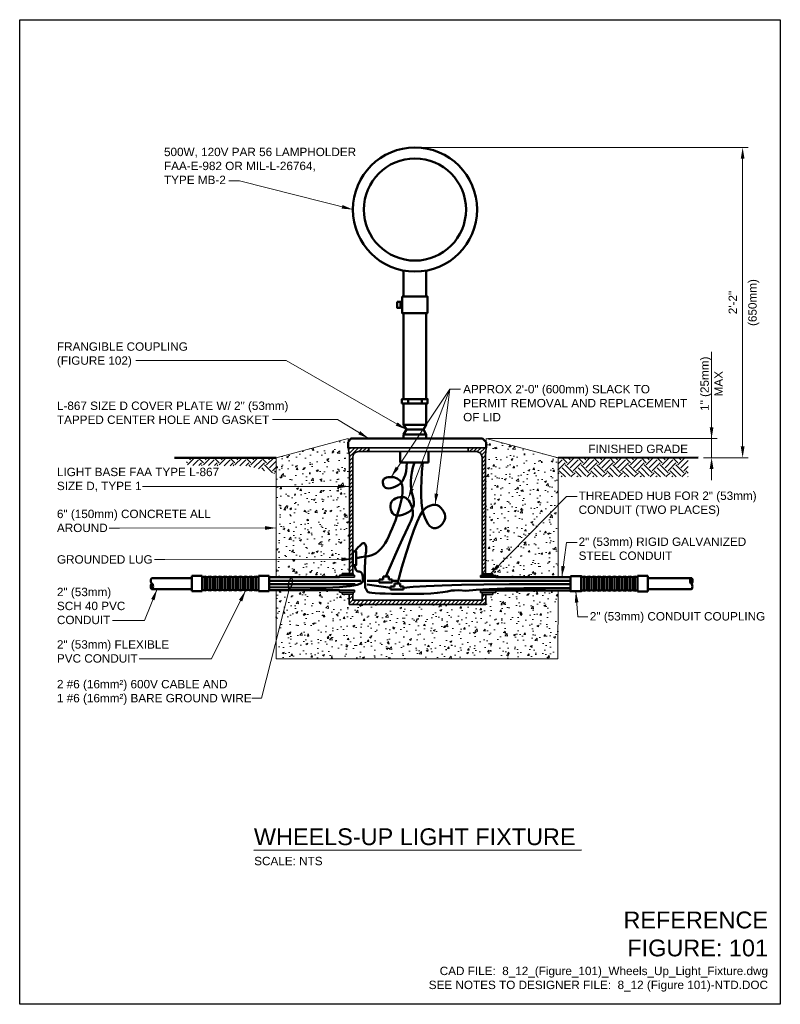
# Model space of a CAD drawing. Header units: inches. Extents: x 0 to 8.5, y 0 to 11.
import ezdxf
from ezdxf.enums import TextEntityAlignment as Align

# ---------------------------------------------------------------- set-up
doc = ezdxf.new("R2010")
doc.units = ezdxf.units.IN
doc.header["$LTSCALE"] = 0.5
doc.header["$MEASUREMENT"] = 0
doc.header["$PDSIZE"] = 2
doc.layers.get('0').update_dxf_attribs({"linetype": 'CONTINUOUS', "lineweight": 35})
doc.layers.get('DEFPOINTS').update_dxf_attribs({"linetype": 'CONTINUOUS', "lineweight": 35})
for name, color, linetype, lineweight in [('C-GRAD-FNSH', 4, 'CONTINUOUS', 50), ('C-PVMT-CONC', 8, 'CONTINUOUS', 18), ('E-AFLD-CIRC-SERS', 203, 'CONTINUOUS', 50), ('E-AFLD-LITE-OBST', 203, 'CONTINUOUS', 50), ('E-GRND-EQUI', 83, 'CONTINUOUS', 50), ('E-POWR-CNDT', 83, 'CONTINUOUS', 50), ('G-ANNO-DIMS', 7, 'CONTINUOUS', 0), ('G-ANNO-PATT', 8, 'CONTINUOUS', 18), ('G-ANNO-RDME', 5, 'CONTINUOUS', 18), ('S-FABR-PL~~', 142, 'CONTINUOUS', 35)]:
    doc.layers.add(name, color=color, linetype=linetype, lineweight=lineweight)
doc.layers.add('G-ANNO-TEXT', color=7, linetype='CONTINUOUS')
doc.layers.add('G-ANNO-TTLB', color=7, linetype='CONTINUOUS')
doc.styles.add('00-E-TITLE-1_1', font='arial.ttf', dxfattribs={"height": 0.1875})
doc.styles.add('01-E-BLDG-1_1', font='arial.ttf', dxfattribs={"height": 0.09375})
doc.dimstyles.new('01-E-BLDG-1_1', dxfattribs={"dimtxt": 0.09375, "dimasz": 0.125, "dimexe": 0.0625, "dimexo": 0.0625, "dimgap": 0.0625, "dimtad": 1, "dimdec": 4, "dimzin": 3, "dimdsep": 46, "dimlunit": 4, "dimtxsty": '01-E-BLDG-1_1', "dimcen": 0.0625, "dimclrd": 1, "dimclre": 1, "dimclrt": 256, "dimazin": 0, "dimtfac": 1, "dimtdec": 4, "dimtmove": 1, "dimatfit": 3, "dimfxl": 1, "dimfrac": 2, "dimtolj": 1, "dimtzin": 3, "dimlwd": 0, "dimlwe": 0, "dimarcsym": 0})
pattern_1 = [(45, (-19.62483, -9.94985), (1e-17, 0.1767767), [0.125, -0.125]), (45, (-19.65797, -9.91671), (1e-17, 0.1767767), [0.125, -0.125]), (45, (-19.69112, -9.88356), (1e-17, 0.1767767), [0.125, -0.125]), (135, (-19.69112, -9.86147), (-0.1767767, 3e-17), [0.125, -0.125]), (135, (-19.65797, -9.82832), (-0.1767767, 3e-17), [0.125, -0.125]), (135, (-19.62483, -9.79517), (-0.1767767, 3e-17), [0.125, -0.125])]

# ---------------------------------------------------------------- blocks, each defined once
blk = doc.blocks.new('G-DBRK')
at = {"color": 0, "linetype": 'ByBlock', "lineweight": -2}
blk.add_ellipse((0, -0.25), major_axis=(0, -0.25), ratio=0.4, dxfattribs=at)
blk.add_ellipse((0, -0.75), major_axis=(0, -0.25), ratio=0.4, start_param=0, end_param=3.141593, dxfattribs=at)
blk = doc.blocks.new('*D4')
at = {"layer": 'DEFPOINTS', "color": 0, "transparency": 16777216}
for p in [(4.417, 9.572), (7.581, 6.107), (8.079, 6.107)]:
    blk.add_point(p, dxfattribs=at)
at = {"layer": 'G-ANNO-DIMS', "color": 1, "lineweight": 0, "transparency": 16777216}
for p, q in [((4.48, 9.572), (8.141, 9.572)), ((8.079, 9.447), (8.079, 6.232)), ((7.643, 6.107), (8.141, 6.107))]:
    blk.add_line(p, q, dxfattribs=at)
at = {"layer": 'G-ANNO-DIMS', "color": 1, "transparency": 16777216}
for points in [[(8.058, 9.447), (8.1, 9.447), (8.079, 9.572)], [(8.058, 6.232), (8.1, 6.232), (8.079, 6.107)]]:
    blk.add_solid(points, dxfattribs=at)
at = {"layer": 'G-ANNO-DIMS', "transparency": 16777216, "attachment_point": 5, "rotation": 90, "style": '01-E-BLDG-1_1'}
for s, insert, char_height in [('\\A1;(650mm)', (8.203, 7.84), 0.09375), ('\\A1;2\'-2"', (7.969, 7.84), 0.0938)]:
    blk.add_mtext(s, dxfattribs=dict(at, insert=insert, char_height=char_height))
blk = doc.blocks.new('*D5')
at = {"layer": 'DEFPOINTS', "color": 0, "transparency": 16777216}
for p in [(5.171, 6.321), (7.581, 6.107), (7.732, 6.107)]:
    blk.add_point(p, dxfattribs=at)
at = {"layer": 'G-ANNO-DIMS', "color": 1, "lineweight": 0, "transparency": 16777216}
for p, q in [((7.732, 7.29), (7.732, 6.321)), ((7.732, 6.446), (7.732, 6.571)), ((5.233, 6.321), (7.794, 6.321)), ((7.732, 6.321), (7.732, 6.107)), ((7.732, 6.321), (7.732, 6.107)), ((7.643, 6.107), (7.794, 6.107)), ((7.732, 5.982), (7.732, 5.857))]:
    blk.add_line(p, q, dxfattribs=at)
at = {"layer": 'G-ANNO-DIMS', "color": 1, "transparency": 16777216}
for points in [[(7.711, 6.446), (7.753, 6.446), (7.732, 6.321)], [(7.711, 5.982), (7.753, 5.982), (7.732, 6.107)]]:
    blk.add_solid(points, dxfattribs=at)
at = {"layer": 'G-ANNO-DIMS', "transparency": 16777216, "insert": (7.732, 6.933), "char_height": 0.09375, "attachment_point": 5, "rotation": 90, "style": '01-E-BLDG-1_1'}
blk.add_mtext('\\A1;1" (25mm)\\PMAX', dxfattribs=at)

msp = doc.modelspace()

# ---------------------------------------------------------------- hatches: boundary and pattern name
at = {"layer": 'G-ANNO-PATT'}
h = msp.add_hatch(dxfattribs=at)
h.set_pattern_fill('AR-CONC', color=256, scale=0.03125, style=0)
h.paths.add_polyline_path([(6.01588, 6.10691), (5.21427, 6.32112), (5.21427, 6.28075), (5.21427, 6.21864), (5.20595, 6.13459), (5.20595, 4.81088), (5.28816, 4.81088), (5.28816, 4.79024), (5.31967, 4.79024), (5.31967, 4.77038), (6.01588, 4.77038)])
h.paths.add_polyline_path([(5.31977, 4.62325), (5.31977, 4.60129), (5.28827, 4.60129), (5.28827, 4.57848), (5.20804, 4.57848), (5.20804, 4.465), (4.44835, 4.46711), (4.45561, 3.85837), (6.01565, 3.85837), (6.01588, 4.3335), (6.01588, 4.62325)])
h.paths.add_polyline_path([(3.68342, 4.46772), (3.68342, 4.5812), (3.60451, 4.5812), (3.60451, 4.604), (3.57301, 4.604), (3.57301, 4.62572), (2.86637, 4.62572), (2.86637, 3.85837), (4.44786, 3.85837), (4.44157, 4.46722)])
h.paths.add_polyline_path([(2.86637, 4.77341), (3.57311, 4.77341), (3.57311, 4.79296), (3.60462, 4.79296), (3.60462, 4.81359), (3.68382, 4.81359), (3.68382, 6.13459), (3.67019, 6.21864), (3.67019, 6.28075), (3.67019, 6.32112), (2.86637, 6.10691)])
h = msp.add_hatch(dxfattribs=at)
h.set_pattern_fill('ANSI31', color=256, scale=0.25, style=0)
h.paths.add_polyline_path([(3.68382, 4.81359), (3.72125, 4.81359), (3.72125, 6.11238, -0.41421356), (3.78375, 6.17488), (3.90335, 6.17488), (3.90335, 6.21864), (3.67019, 6.21864), (3.68382, 6.13459)])
h = msp.add_hatch(dxfattribs=at)
h.set_pattern_fill('ANSI31', color=256, scale=0.25, style=0)
h.paths.add_polyline_path([(5.20595, 6.13459), (5.21427, 6.21864), (5.0133, 6.21864), (5.0133, 6.17488), (5.10407, 6.17488, -0.41388817), (5.16657, 6.11245), (5.16695, 5.77512), (5.20595, 5.77512)])
h.paths.add_polyline_path([(5.20595, 5.77512), (5.16695, 5.77512), (5.16802, 4.81088), (5.20595, 4.81088)])
h = msp.add_hatch(dxfattribs=at)
h.set_pattern_fill('EARTH', color=256, scale=0.5, angle=45, style=0)
h.set_pattern_definition(pattern_1)
h.paths.add_polyline_path([(1.86306, 6.1053), (2.86583, 6.1053), (2.86583, 5.92411), (2.5493, 6.01549), (1.86306, 6.01968)])
h = msp.add_hatch(dxfattribs=at)
h.set_pattern_fill('EARTH', color=256, scale=0.5, angle=45, style=0)
h.set_pattern_definition(pattern_1)
h.paths.add_polyline_path([(6.01541, 6.10384), (7.46937, 6.10384), (7.46937, 5.89148), (6.01541, 5.89148)])
h = msp.add_hatch(dxfattribs=at)
h.set_pattern_fill('ANSI31', color=256, scale=0.25, style=0)
h.paths.add_polyline_path([(3.72208, 4.51316), (3.72208, 4.5812), (3.68342, 4.5812), (3.68342, 4.46772), (5.20804, 4.4666), (5.20804, 4.57848), (5.16768, 4.57848), (5.16802, 4.51316)])

# ---------------------------------------------------------------- linework, layer by layer
at = {"layer": 'C-GRAD-FNSH'}
for p, q in [((1.72858, 6.10542), (2.86637, 6.10691)), ((6.01588, 6.10691), (7.58082, 6.10744))]:
    msp.add_line(p, q, dxfattribs=at)
at = {"layer": 'C-PVMT-CONC'}
for p, q in [((3.67019, 6.32112), (2.86637, 6.10691)), ((3.67019, 6.32112), (3.67019, 6.28075)), ((5.21427, 6.32112), (6.01588, 6.10691)), ((5.21427, 6.32112), (5.21427, 6.28075)), ((2.86637, 4.7731), (2.86637, 6.10691)), ((6.01588, 6.10691), (6.01588, 4.77038)), ((2.86637, 4.62572), (2.86637, 3.85837)), ((6.01565, 3.85837), (6.01602, 4.62325)), ((2.86637, 3.85837), (6.01565, 3.85837))]:
    msp.add_line(p, q, dxfattribs=at)
at = {"layer": 'E-AFLD-CIRC-SERS'}
for p, q in [((4.0177, 4.71173), (4.0177, 4.74696)), ((4.0177, 4.74696), (4.06301, 4.74696)), ((4.06301, 4.77967), (4.12594, 4.77967)), ((4.06301, 4.74696), (4.06301, 4.77967)), ((4.12594, 4.77967), (4.12594, 4.74696)), ((4.12594, 4.74696), (4.16371, 4.74696)), ((4.16371, 4.74696), (4.16371, 4.71173)), ((4.25182, 4.72934), (6.15246, 4.73186)), ((2.7892, 4.72934), (3.81127, 4.72934)), ((2.7892, 4.69411), (3.74833, 4.69411)), ((3.88176, 4.72934), (4.0177, 4.72934)), ((3.88176, 4.6916), (4.14357, 4.65385)), ((4.16371, 4.71173), (4.0177, 4.71173)), ((4.14357, 4.63372), (4.14357, 4.66895)), ((4.14357, 4.66895), (4.18888, 4.66895)), ((4.28958, 4.63372), (4.14357, 4.63372)), ((4.16371, 4.72934), (4.21405, 4.72934)), ((4.18888, 4.66895), (4.18888, 4.70166)), ((4.18888, 4.70166), (4.25182, 4.70166)), ((4.25182, 4.70166), (4.25182, 4.66895)), ((4.25182, 4.66895), (4.28958, 4.66895)), ((4.28958, 4.66895), (4.28958, 4.63372))]:
    msp.add_line(p, q, dxfattribs=at)
at = {"layer": 'E-AFLD-CIRC-SERS', "flags": 128}
for points in [[(4.09322, 4.77967), (4.14821, 4.90601), (4.19738, 5.01827), (4.24072, 5.11645), (4.27825, 5.20055), (4.30995, 5.27058), (4.33583, 5.32654), (4.35589, 5.36841), (4.37013, 5.39621), (4.38009, 5.41733), (4.38728, 5.43915), (4.39173, 5.46168), (4.39342, 5.48492), (4.39236, 5.50886), (4.38854, 5.53352), (4.38197, 5.55888), (4.37265, 5.58495), (4.36099, 5.60925), (4.3474, 5.6293), (4.33188, 5.64511), (4.31444, 5.65667), (4.29506, 5.66398), (4.27376, 5.66705), (4.25054, 5.66587), (4.22538, 5.66044), (4.20131, 5.65175), (4.18133, 5.64078), (4.16544, 5.62753), (4.15364, 5.612), (4.14593, 5.59419), (4.14231, 5.57409), (4.14278, 5.55172), (4.14734, 5.52707), (4.15564, 5.50373), (4.16732, 5.48531), (4.18239, 5.4718), (4.20084, 5.46321), (4.22267, 5.45954), (4.24788, 5.46077), (4.27648, 5.46693), (4.30846, 5.478), (4.33924, 5.49294), (4.36423, 5.51071), (4.38345, 5.53131), (4.39688, 5.55475), (4.40453, 5.58101), (4.4064, 5.61011), (4.40249, 5.64204), (4.39279, 5.6768), (4.38205, 5.71433), (4.37501, 5.75457), (4.37167, 5.79753), (4.37202, 5.8432), (4.37607, 5.89158), (4.38382, 5.94268), (4.39527, 5.99649), (4.41041, 6.05301)], [(4.22161, 4.70166), (4.27117, 4.8822), (4.3179, 5.04131), (4.36179, 5.17899), (4.40286, 5.29524), (4.44109, 5.39006), (4.47649, 5.46345), (4.50906, 5.51541), (4.5388, 5.54594), (4.56649, 5.56297), (4.59292, 5.57441), (4.6181, 5.58027), (4.64201, 5.58054), (4.66467, 5.57523), (4.68607, 5.56434), (4.70621, 5.54787), (4.72509, 5.52581), (4.74063, 5.50121), (4.75073, 5.47713), (4.75542, 5.45356), (4.75467, 5.4305), (4.74849, 5.40795), (4.73689, 5.38591), (4.71986, 5.36438), (4.6974, 5.34336), (4.67269, 5.32667), (4.64894, 5.31812), (4.62612, 5.31771), (4.60425, 5.32543), (4.58333, 5.3413), (4.56334, 5.36531), (4.54431, 5.39745), (4.52621, 5.43773), (4.51048, 5.48616), (4.49852, 5.54272), (4.49034, 5.60742), (4.48593, 5.68026), (4.4853, 5.76124), (4.48845, 5.85036), (4.49537, 5.94761), (4.50607, 6.05301)], [(4.28958, 4.65385), (4.39798, 4.66384), (4.54195, 4.67241), (4.72147, 4.67956), (4.93655, 4.68531), (5.18719, 4.68963), (5.47339, 4.69254), (5.79515, 4.69403), (6.15246, 4.69411)]]:
    msp.add_lwpolyline(points, dxfattribs=at)
at = {"layer": 'E-AFLD-LITE-OBST'}
for p, q in [((4.29012, 8.19715), (4.29012, 7.90798)), ((4.54374, 8.19697), (4.54374, 7.90798)), ((4.25703, 7.83021), (4.27353, 7.83021)), ((4.25703, 7.80082), (4.27353, 7.80082)), ((4.29012, 7.72305), (4.29012, 6.76059)), ((4.54374, 7.72305), (4.54374, 6.76059)), ((4.29012, 6.71346), (4.29012, 6.47486)), ((4.33978, 6.76059), (4.33978, 6.71346)), ((4.49407, 6.76059), (4.49407, 6.71346)), ((4.54374, 6.71346), (4.54374, 6.47486)), ((4.29012, 6.47486), (4.54374, 6.47486)), ((4.32137, 6.42092), (4.29012, 6.47486)), ((4.29012, 6.36699), (4.32137, 6.42092)), ((4.32137, 6.42092), (4.51249, 6.42092)), ((4.54374, 6.47486), (4.51249, 6.42092)), ((4.51249, 6.42092), (4.54374, 6.36699)), ((3.70126, 6.32112), (3.67019, 6.28075)), ((3.67019, 6.28075), (3.67019, 6.21864)), ((5.17077, 6.32112), (3.70126, 6.32112)), ((4.29012, 6.36699), (4.54374, 6.36699)), ((4.29012, 6.36699), (4.29012, 6.32112)), ((4.54374, 6.36699), (4.54374, 6.32112)), ((5.21427, 6.28075), (5.17077, 6.32112)), ((5.21427, 6.21864), (5.21427, 6.28075)), ((4.25021, 6.17488), (4.25021, 6.05352)), ((4.56817, 6.05352), (4.56817, 6.17488)), ((4.25021, 6.05352), (4.56817, 6.05352))]:
    msp.add_line(p, q, dxfattribs=at)
for points in [[(4.2166, 7.84858), (4.25703, 7.84858), (4.25703, 7.78244), (4.2166, 7.78244)], [(4.27353, 7.90798), (4.55616, 7.90798), (4.55616, 7.72305), (4.27353, 7.72305)], [(4.2712, 6.71346), (4.55836, 6.71346), (4.55836, 6.76059), (4.2712, 6.76059)]]:
    msp.add_lwpolyline(points, close=True, dxfattribs=at)
for radius in [0.69347, 0.5704]:
    msp.add_circle((4.41741, 8.87884), radius, dxfattribs=at)
at = {"layer": 'E-GRND-EQUI', "flags": 128}
msp.add_lwpolyline([(3.76171, 4.98536), (3.76471, 4.98583), (3.77159, 4.98691), (3.78235, 4.9886), (3.79699, 4.99089), (3.81551, 4.9938), (3.83791, 4.99731), (3.86419, 5.00143), (3.89434, 5.00616), (3.92573, 5.01343), (3.9557, 5.02519), (3.98426, 5.04143), (4.0114, 5.06215), (4.03713, 5.08735), (4.06144, 5.11704), (4.08433, 5.15121), (4.10581, 5.18986), (4.12614, 5.23124), (4.14561, 5.27361), (4.16422, 5.31696), (4.18196, 5.36129), (4.19883, 5.40661), (4.21484, 5.45291), (4.22998, 5.50019), (4.24426, 5.54846), (4.25673, 5.59535), (4.26645, 5.6385), (4.27341, 5.67792), (4.27762, 5.7136), (4.27907, 5.74555), (4.27778, 5.77376), (4.27372, 5.79824), (4.26692, 5.81898), (4.25775, 5.83661), (4.24662, 5.85177), (4.23352, 5.86445), (4.21846, 5.87466), (4.20143, 5.88238), (4.18243, 5.88763), (4.16146, 5.8904), (4.13853, 5.8907), (4.11639, 5.88862), (4.09778, 5.88425), (4.08272, 5.87761), (4.07119, 5.86868), (4.06321, 5.85747), (4.05876, 5.84399), (4.05786, 5.82822), (4.06049, 5.81017), (4.06655, 5.79297), (4.07591, 5.77974), (4.08858, 5.77048), (4.10455, 5.76519), (4.12382, 5.76387), (4.1464, 5.76653), (4.17228, 5.77315), (4.20147, 5.78375), (4.23038, 5.79897), (4.25543, 5.81945), (4.27664, 5.84521), (4.29398, 5.87623), (4.30747, 5.91252), (4.31711, 5.95408), (4.32289, 6.00091), (4.32482, 6.05301)], dxfattribs=at)
at = {"layer": 'E-GRND-EQUI'}
for points in [[(3.74409, 5.05749), (3.76432, 5.08324), (3.78334, 5.10564), (3.80035, 5.12366), (3.81536, 5.13733), (3.82836, 5.14663), (3.83935, 5.15156), (3.84834, 5.15213), (3.85532, 5.14834), (3.86075, 5.14142), (3.86508, 5.13261), (3.8683, 5.12191), (3.87043, 5.10933), (3.87145, 5.09486), (3.87137, 5.07851), (3.87019, 5.06026), (3.86791, 5.04013), (3.86525, 5.01744), (3.86295, 4.99153), (3.86101, 4.96239), (3.85941, 4.93003), (3.85817, 4.89445), (3.85729, 4.85564), (3.85676, 4.81361), (3.85658, 4.76835), (3.85717, 4.72415), (3.85894, 4.68531), (3.86189, 4.6518), (3.86189, 4.6518), (3.87133, 4.63927), (3.87782, 4.62181), (3.88549, 4.6097), (3.89434, 4.60294), (3.90947, 4.59906), (3.93596, 4.59562), (3.97382, 4.59261), (4.02305, 4.59004), (4.08364, 4.5879), (4.1556, 4.58619), (4.23893, 4.58491), (4.33363, 4.58406), (4.42969, 4.58432), (4.51709, 4.58634), (4.59584, 4.59014), (4.66593, 4.5957), (4.72737, 4.60303), (4.78016, 4.61214), (4.82429, 4.62301), (4.85977, 4.62336), (4.90723, 4.6261), (4.98729, 4.6209), (5.09997, 4.6302), (5.24525, 4.63781), (5.42314, 4.64372), (5.63364, 4.64795), (5.87675, 4.65049), (6.15246, 4.65133)], [(2.7892, 4.6614), (3.0341, 4.65477), (3.24642, 4.65251), (3.42618, 4.65462), (3.57337, 4.66108), (3.68799, 4.67192), (3.77005, 4.68711), (3.81953, 4.70668), (3.83644, 4.7306), (3.8363, 4.75508), (3.83463, 4.77629), (3.83143, 4.79424), (3.82669, 4.80893), (3.82041, 4.82035), (3.81261, 4.82851), (3.80326, 4.8334), (3.79239, 4.83504), (3.78147, 4.83618), (3.77201, 4.8396), (3.76401, 4.8453), (3.75746, 4.85328), (3.75236, 4.86354), (3.74873, 4.87609), (3.74654, 4.89091), (3.74585, 4.90724)]]:
    msp.add_lwpolyline(points, dxfattribs=at)
at = {"layer": 'E-GRND-EQUI', "flags": 128}
msp.add_lwpolyline([(3.72125, 5.05749), (3.76171, 5.05749), (3.76171, 4.90724), (3.72125, 4.90724)], close=True, dxfattribs=at)
at = {"layer": 'E-POWR-CNDT'}
for p, q in [((1.4781, 4.76188), (1.92425, 4.76188)), ((1.92425, 4.7867), (2.03885, 4.7867)), ((1.92425, 4.61508), (1.92425, 4.7867)), ((2.03885, 4.7724), (2.03885, 4.7867)), ((2.03885, 4.7724), (2.06746, 4.77955)), ((2.03885, 4.7724), (2.06746, 4.77955)), ((2.03885, 4.61508), (2.03885, 4.7724)), ((2.03885, 4.62938), (2.03885, 4.7724)), ((2.06746, 4.62223), (2.06746, 4.77955)), ((2.06746, 4.77955), (2.09606, 4.7724)), ((2.09606, 4.7724), (2.12467, 4.77955)), ((2.09606, 4.62938), (2.09606, 4.7724)), ((2.12467, 4.62223), (2.12467, 4.77955)), ((2.12467, 4.77955), (2.15327, 4.7724)), ((2.15327, 4.7724), (2.18188, 4.77955)), ((2.15327, 4.62938), (2.15327, 4.7724)), ((2.18188, 4.62223), (2.18188, 4.77955)), ((2.18188, 4.77955), (2.21048, 4.7724)), ((2.21048, 4.7724), (2.23908, 4.77955)), ((2.21048, 4.62938), (2.21048, 4.7724)), ((2.23908, 4.62223), (2.23908, 4.77955)), ((2.23908, 4.77955), (2.26769, 4.7724)), ((2.26769, 4.7724), (2.29629, 4.77955)), ((2.26769, 4.62938), (2.26769, 4.7724)), ((2.29629, 4.77955), (2.3249, 4.7724)), ((2.29629, 4.62223), (2.29629, 4.77955)), ((2.3249, 4.7724), (2.3535, 4.77955)), ((2.3249, 4.62938), (2.3249, 4.7724)), ((2.3535, 4.62223), (2.3535, 4.77955)), ((2.3535, 4.77955), (2.3821, 4.7724)), ((2.3821, 4.7724), (2.41071, 4.77955)), ((2.3821, 4.62938), (2.3821, 4.7724)), ((2.41071, 4.62223), (2.41071, 4.77955)), ((2.41071, 4.77955), (2.43931, 4.7724)), ((2.43931, 4.7724), (2.46792, 4.77955)), ((2.43931, 4.62938), (2.43931, 4.7724)), ((2.46792, 4.62223), (2.46792, 4.77955)), ((2.46792, 4.77955), (2.49652, 4.7724)), ((2.49652, 4.7724), (2.52513, 4.77955)), ((2.49652, 4.62938), (2.49652, 4.7724)), ((2.52513, 4.62223), (2.52513, 4.77955)), ((2.52513, 4.77955), (2.55373, 4.7724)), ((2.55373, 4.7724), (2.58233, 4.77955)), ((2.55373, 4.62938), (2.55373, 4.7724)), ((2.58233, 4.62223), (2.58233, 4.77955)), ((2.58233, 4.77955), (2.61094, 4.7724)), ((2.61094, 4.7724), (2.63954, 4.77955)), ((2.61094, 4.62938), (2.61094, 4.7724)), ((2.63954, 4.77955), (2.66815, 4.7724)), ((2.63954, 4.62223), (2.63954, 4.77955)), ((2.66815, 4.61508), (2.66815, 4.7867)), ((2.66815, 4.7867), (2.78831, 4.7867)), ((2.78906, 4.77341), (3.57311, 4.77341)), ((2.78923, 4.61508), (2.78923, 4.7867)), ((6.15088, 4.77038), (5.31967, 4.7707)), ((6.30392, 4.77804), (6.27531, 4.77089)), ((6.30392, 4.77804), (6.30392, 4.62072)), ((6.33252, 4.77089), (6.30392, 4.77804)), ((6.36113, 4.77804), (6.33252, 4.77089)), ((6.33252, 4.77089), (6.33252, 4.62787)), ((6.36113, 4.77804), (6.36113, 4.62072)), ((6.38973, 4.77089), (6.36113, 4.77804)), ((6.41834, 4.77804), (6.38973, 4.77089)), ((6.38973, 4.77089), (6.38973, 4.62787)), ((6.41834, 4.77804), (6.41834, 4.62072)), ((6.44694, 4.77089), (6.41834, 4.77804)), ((6.47554, 4.77804), (6.44694, 4.77089)), ((6.44694, 4.77089), (6.44694, 4.62787)), ((6.47554, 4.77804), (6.47554, 4.62072)), ((6.50415, 4.77089), (6.47554, 4.77804)), ((6.53275, 4.77804), (6.50415, 4.77089)), ((6.50415, 4.77089), (6.50415, 4.62787)), ((6.53275, 4.77804), (6.53275, 4.62072)), ((6.56136, 4.77089), (6.53275, 4.77804)), ((6.58996, 4.77804), (6.56136, 4.77089)), ((6.56136, 4.77089), (6.56136, 4.62787)), ((6.58996, 4.77804), (6.58996, 4.62072)), ((6.61856, 4.77089), (6.58996, 4.77804)), ((6.64717, 4.77804), (6.61856, 4.77089)), ((6.61856, 4.77089), (6.61856, 4.62787)), ((6.64717, 4.77804), (6.64717, 4.62072)), ((6.67577, 4.77089), (6.64717, 4.77804)), ((6.70438, 4.77804), (6.67577, 4.77089)), ((6.67577, 4.77089), (6.67577, 4.62787)), ((6.70438, 4.77804), (6.70438, 4.62072)), ((6.73298, 4.77089), (6.70438, 4.77804)), ((6.76159, 4.77804), (6.73298, 4.77089)), ((6.73298, 4.77089), (6.73298, 4.62787)), ((6.76159, 4.77804), (6.76159, 4.62072)), ((6.79019, 4.77089), (6.76159, 4.77804)), ((6.81879, 4.77804), (6.79019, 4.77089)), ((6.79019, 4.77089), (6.79019, 4.62787)), ((6.81879, 4.77804), (6.81879, 4.62072)), ((6.8474, 4.77089), (6.81879, 4.77804)), ((6.876, 4.77804), (6.8474, 4.77089)), ((6.8474, 4.77089), (6.8474, 4.62787)), ((6.876, 4.77804), (6.876, 4.62072)), ((6.90461, 4.77089), (6.876, 4.77804)), ((6.90461, 4.77089), (6.876, 4.77804)), ((6.90461, 4.78519), (6.90461, 4.62787)), ((7.01902, 4.78519), (6.90461, 4.78519)), ((6.90461, 4.77089), (6.90461, 4.62787)), ((7.01902, 4.78519), (7.01902, 4.61356)), ((7.01902, 4.76188), (7.50545, 4.76188)), ((1.4781, 4.63688), (1.92425, 4.63688)), ((2.03885, 4.62938), (2.06746, 4.62223)), ((2.03885, 4.62938), (2.06746, 4.62223)), ((2.06746, 4.62223), (2.09606, 4.62938)), ((2.09606, 4.62938), (2.12467, 4.62223)), ((2.12467, 4.62223), (2.15327, 4.62938)), ((2.15327, 4.62938), (2.18188, 4.62223)), ((2.18188, 4.62223), (2.21048, 4.62938)), ((2.21048, 4.62938), (2.23908, 4.62223)), ((2.23908, 4.62223), (2.26769, 4.62938)), ((2.26769, 4.62938), (2.29629, 4.62223)), ((2.29629, 4.62223), (2.3249, 4.62938)), ((2.3249, 4.62938), (2.3535, 4.62223)), ((2.3535, 4.62223), (2.3821, 4.62938)), ((2.3821, 4.62938), (2.41071, 4.62223)), ((2.41071, 4.62223), (2.43931, 4.62938)), ((2.43931, 4.62938), (2.46792, 4.62223)), ((2.46792, 4.62223), (2.49652, 4.62938)), ((2.49652, 4.62938), (2.52513, 4.62223)), ((2.52513, 4.62223), (2.55373, 4.62938)), ((2.55373, 4.62938), (2.58233, 4.62223)), ((2.58233, 4.62223), (2.61094, 4.62938)), ((2.61094, 4.62938), (2.63954, 4.62223)), ((2.63954, 4.62223), (2.66815, 4.62938)), ((3.57301, 4.62572), (2.78906, 4.62572)), ((5.31977, 4.62301), (6.15088, 4.62325)), ((6.30392, 4.62072), (6.27531, 4.62787)), ((6.33252, 4.62787), (6.30392, 4.62072)), ((6.36113, 4.62072), (6.33252, 4.62787)), ((6.38973, 4.62787), (6.36113, 4.62072)), ((6.41834, 4.62072), (6.38973, 4.62787)), ((6.44694, 4.62787), (6.41834, 4.62072)), ((6.47554, 4.62072), (6.44694, 4.62787)), ((6.50415, 4.62787), (6.47554, 4.62072)), ((6.53275, 4.62072), (6.50415, 4.62787)), ((6.56136, 4.62787), (6.53275, 4.62072)), ((6.58996, 4.62072), (6.56136, 4.62787)), ((6.61856, 4.62787), (6.58996, 4.62072)), ((6.64717, 4.62072), (6.61856, 4.62787)), ((6.67577, 4.62787), (6.64717, 4.62072)), ((6.70438, 4.62072), (6.67577, 4.62787)), ((6.73298, 4.62787), (6.70438, 4.62072)), ((6.76159, 4.62072), (6.73298, 4.62787)), ((6.79019, 4.62787), (6.76159, 4.62072)), ((6.81879, 4.62072), (6.79019, 4.62787)), ((6.8474, 4.62787), (6.81879, 4.62072)), ((6.876, 4.62072), (6.8474, 4.62787)), ((6.90461, 4.62787), (6.876, 4.62072)), ((6.90461, 4.62787), (6.876, 4.62072)), ((6.90461, 4.62787), (6.90461, 4.61356)), ((7.01902, 4.63688), (7.50545, 4.63688)), ((1.92425, 4.61508), (2.03885, 4.61508)), ((2.66815, 4.61508), (2.78678, 4.61508)), ((7.01902, 4.61356), (6.90461, 4.61356))]:
    msp.add_line(p, q, dxfattribs=at)
msp.add_lwpolyline([(6.15372, 4.78475), (6.27624, 4.78475), (6.27624, 4.61392), (6.15372, 4.61392)], close=True, dxfattribs=at)
at = {"layer": 'G-ANNO-TEXT', "linetype": 'Continuous', "lineweight": 30}
msp.add_line((2.61744, 1.72211), (6.27686, 1.72644), dxfattribs=at)
at = {"layer": 'G-ANNO-TEXT', "extrusion": (0, 0, -1)}
msp.add_ellipse((3.02477, 4.70085), major_axis=(0.015, 0.06736), ratio=0.29014727, dxfattribs=at)
at = {"layer": 'G-ANNO-TTLB'}
msp.add_lwpolyline([(0, 11), (8.5, 11), (8.5, 0), (0, 0)], close=True, dxfattribs=at)
at = {"layer": 'S-FABR-PL~~'}
for p, q in [((3.67019, 6.21864), (5.21427, 6.21864)), ((3.68382, 6.13459), (3.67019, 6.21864)), ((3.78375, 6.17488), (5.10407, 6.17488)), ((3.90335, 6.21822), (3.90335, 6.17488)), ((5.0133, 6.21822), (5.0133, 6.17488)), ((5.20595, 6.13459), (5.21427, 6.21864)), ((3.68382, 4.81368), (3.68382, 6.13459)), ((3.72125, 4.81395), (3.72125, 6.11238)), ((5.16802, 4.81012), (5.16657, 6.11245)), ((5.20595, 4.81161), (5.20595, 6.13459)), ((3.57301, 4.62572), (3.57301, 4.604)), ((3.57301, 4.62572), (3.74139, 4.62572)), ((3.74139, 4.604), (3.74139, 4.62572)), ((5.15139, 4.60129), (5.15139, 4.62301)), ((5.31977, 4.62301), (5.15139, 4.62301)), ((5.31977, 4.62301), (5.31977, 4.60129)), ((3.57301, 4.604), (3.74139, 4.604)), ((3.60451, 4.604), (3.60451, 4.5812)), ((3.60451, 4.5812), (3.7251, 4.5812)), ((3.68342, 4.58066), (3.68342, 4.46772)), ((3.72208, 4.51316), (3.72208, 4.5812)), ((5.16802, 4.51316), (3.72208, 4.51316)), ((3.7251, 4.5812), (3.7251, 4.604)), ((5.31977, 4.60129), (5.15139, 4.60129)), ((5.16768, 4.57848), (5.16768, 4.60129)), ((5.16768, 4.57848), (5.16802, 4.51316)), ((5.28827, 4.57848), (5.16768, 4.57848)), ((5.20804, 4.57848), (5.20804, 4.46428)), ((5.28827, 4.60129), (5.28827, 4.57848)), ((3.68342, 4.46772), (5.20804, 4.4666))]:
    msp.add_line(p, q, dxfattribs=at)
for points in [[(3.57311, 4.79296), (3.7415, 4.79296), (3.7415, 4.77341), (3.57311, 4.77341)], [(3.60462, 4.81359), (3.7252, 4.81359), (3.7252, 4.79296), (3.60462, 4.79296)], [(5.31967, 4.79024), (5.15128, 4.79024), (5.15128, 4.7707), (5.31967, 4.7707)], [(5.28816, 4.81088), (5.16758, 4.81088), (5.16758, 4.79024), (5.28816, 4.79024)]]:
    msp.add_lwpolyline(points, close=True, dxfattribs=at)
for centre, start, end in [((3.78375, 6.11238), 90, 180), ((5.10407, 6.11238), 0.06366, 90)]:
    msp.add_arc(centre, 0.0625, start, end, dxfattribs=at)

# ---------------------------------------------------------------- block references
at = {"layer": 'E-POWR-CNDT', "xscale": 0.125, "yscale": 0.125, "zscale": 0.125, "rotation": 180}
msp.add_blockref('G-DBRK', (1.4781, 4.63688), dxfattribs=at)
at = {"layer": 'E-POWR-CNDT', "xscale": 0.125, "yscale": 0.125, "zscale": 0.125}
msp.add_blockref('G-DBRK', (7.50545, 4.76188), dxfattribs=at)

# ---------------------------------------------------------------- texts
at = {"layer": 'G-ANNO-RDME', "attachment_point": 9, "rotation": 0}
for s, insert, char_height, width, style in [('REFERENCE FIGURE: 101', (8.36242, 0.53317), 0.1875, 1.660137, '00-E-TITLE-1_1'), ('CAD FILE:  8_12_(Figure_101)_Wheels_Up_Light_Fixture.dwg\\PSEE NOTES TO DESIGNER FILE:  8_12 (Figure 101)-NTD.DOC', (8.36242, 0.14184), 0.09375, 4.6000344, '01-E-BLDG-1_1')]:
    msp.add_mtext(s, dxfattribs=dict(at, insert=insert, char_height=char_height, width=width, style=style))
at = {"layer": 'G-ANNO-TEXT', "style": '00-E-TITLE-1_1'}
msp.add_text('WHEELS-UP LIGHT FIXTURE', height=0.1875, dxfattribs=at).set_placement((2.61744, 1.72211), align=Align.BOTTOM_LEFT)
at = {"layer": 'G-ANNO-TEXT', "style": '01-E-BLDG-1_1'}
msp.add_text('SCALE: NTS', height=0.09375, dxfattribs=at).set_placement((2.62071, 1.64745), align=Align.TOP_LEFT)
at = {"layer": 'G-ANNO-TEXT', "char_height": 0.09375, "attachment_point": 1, "rotation": 0, "style": '01-E-BLDG-1_1'}
for s, insert, width in [('500W, 120V PAR 56 LAMPHOLDER FAA-E-982 OR MIL-L-26764,\\PTYPE MB-2', (1.61261, 9.56977), 2.149862), ('FRANGIBLE COUPLING\\P(FIGURE 102)', (0.41629, 7.39517), 2.149862), ('APPROX 2\'-0" (600mm) SLACK TO PERMIT REMOVAL AND REPLACEMENT OF LID', (4.95574, 6.91933), 2.5540601), ('L-867 SIZE D COVER PLATE W/ 2" (53mm) TAPPED CENTER HOLE AND GASKET', (0.41629, 6.73385), 2.5963753), ('FINISHED GRADE', (6.3549, 6.25225), 1.1262718), ('LIGHT BASE FAA TYPE L-867 SIZE D, TYPE 1', (0.41629, 5.99453), 1.8156713), ('THREADED HUB FOR 2" (53mm) CONDUIT (TWO PLACES)', (6.24618, 5.7286), 2.4667029), ('6" (150mm) CONCRETE ALL AROUND', (0.41629, 5.52576), 1.8156713), ('2" (53mm) RIGID GALVANIZED STEEL CONDUIT', (6.24618, 5.21474), 1.8788605), ('GROUNDED LUG', (0.41629, 5.01694), 1.8156713), ('2" (53mm) SCH 40 PVC CONDUIT', (0.41629, 4.65375), 0.7720639), ('2" (53mm) CONDUIT COUPLING', (6.37146, 4.38163), 1.8788605), ('2" (53mm) FLEXIBLE PVC CONDUIT', (0.41629, 4.06717), 1.2670291), ('2 #6 (16mm²) 600V CABLE AND\\P1 #6 (16mm²) BARE GROUND WIRE', (0.41629, 3.6237), 2.1778224)]:
    msp.add_mtext(s, dxfattribs=dict(at, insert=insert, width=width))

# ---------------------------------------------------------------- dimensions: what is measured, and where the dimension line sits
at = {"layer": 'G-ANNO-DIMS'}
dim = msp.add_linear_dim(base=(8.07872, 6.10744), p1=(4.41741, 9.57231), p2=(7.58082, 6.10744), angle=90, text='2\'-2"\\X(650mm)', dimstyle='01-E-BLDG-1_1', dxfattribs=at)
dim.commit()
dim.dimension.update_dxf_attribs({"geometry": '*D4', "text_midpoint": (8.07872, 7.83987)})
dim = msp.add_linear_dim(base=(7.73175, 6.10744), p1=(5.17077, 6.32112), p2=(7.58082, 6.10744), angle=90, text='1" (25mm)\\XMAX', dimstyle='01-E-BLDG-1_1', dxfattribs=at)
dim.commit()
dim.dimension.update_dxf_attribs({"geometry": '*D5', "text_midpoint": (7.70043, 6.93328), "dimtype": 160})

# ---------------------------------------------------------------- leaders
at = {"layer": 'G-ANNO-TEXT'}
for points in [[(3.72394, 8.87884), (2.45666, 9.19847), (2.33732, 9.19847)], [(4.32137, 6.42092), (2.9787, 7.19118), (1.29805, 7.19118)], [(4.15, 5.89055), (4.80819, 6.87238), (4.92753, 6.87238)], [(4.33924, 5.64497), (4.80819, 6.87238), (4.92753, 6.87238)], [(4.64201, 5.58054), (4.80819, 6.87238), (4.92753, 6.87238)], [(3.90111, 6.32112), (3.55102, 6.53359), (2.82365, 6.53359)], [(3.68382, 5.78609), (1.48781, 5.7847), (1.37229, 5.7847)], [(5.26035, 4.81088), (6.11045, 5.67449), (6.22979, 5.67449)], [(2.86637, 5.32171), (1.11574, 5.32032), (1.00022, 5.32032)], [(6.05672, 4.77041), (6.11045, 5.16064), (6.22979, 5.16064)], [(3.72125, 4.97155), (1.62204, 4.97054), (1.50652, 4.97054)], [(1.53527, 4.63688), (1.39348, 4.28746), (1.03832, 4.28746)], [(2.52513, 4.62223), (2.1437, 3.86037), (1.33536, 3.86037)], [(6.21498, 4.61392), (6.23574, 4.32753), (6.34729, 4.32753)]]:
    msp.add_leader(points, dimstyle='01-E-BLDG-1_1', dxfattribs=at)
msp.add_leader([(3.00975, 4.63343), (2.70355, 3.41989), (2.59536, 3.41989)], dimstyle='01-E-BLDG-1_1', override={"dimldrblk": 'None'}, dxfattribs=at)

doc.saveas('drawing.dxf')
